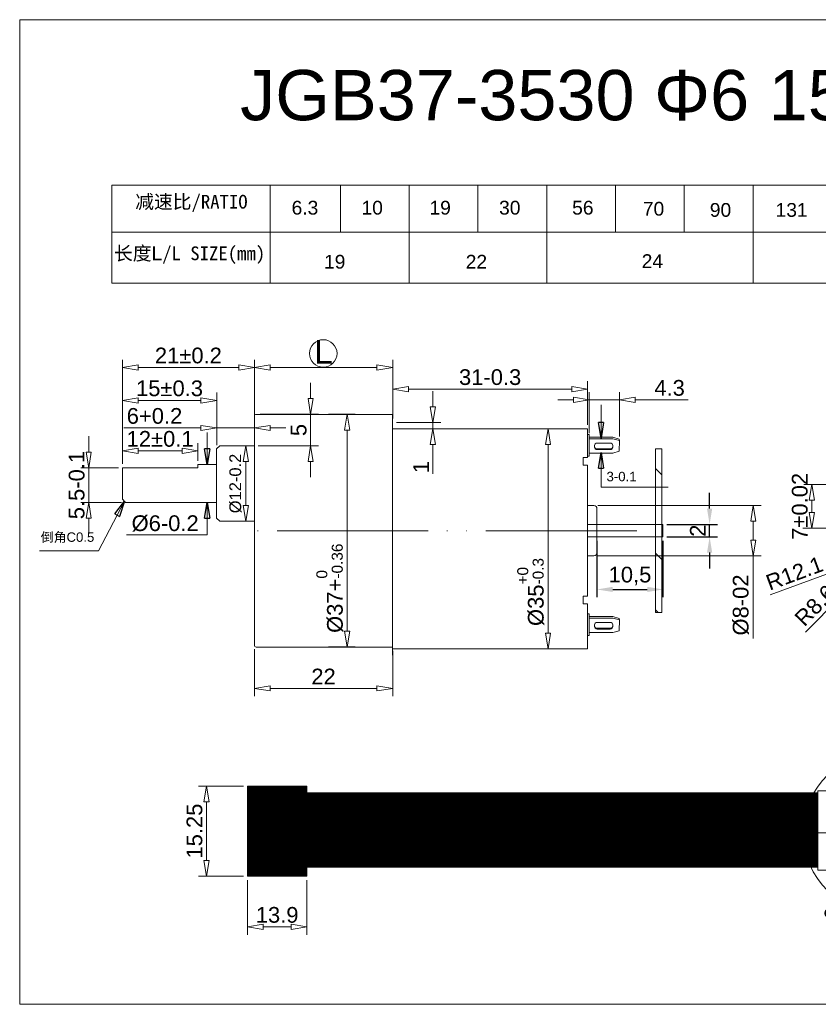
# Model space of a CAD drawing. Header units: millimetres. Extents: x 1871 to 2905, y 2083 to 2240.
# Tile 7 of 14: x 2408 to 2535, y 2083 to 2240. Entities that reach past the tile are written whole.
import ezdxf

# ---------------------------------------------------------------- set-up
doc = ezdxf.new("R2010")
doc.units = ezdxf.units.MM
doc.linetypes.add('ACAD_ISO04W100', pattern=[30, 24, -3, 0, -3])
doc.linetypes.add('ACAD_ISO05W100', pattern=[33, 24, -3, 0, -3, 0, -3])
doc.layers.add('0 @ 1', color=7, linetype='Continuous')
doc.layers.add('PDF13_粗实线层', color=7, linetype='Continuous')
doc.styles.get("Standard").update_dxf_attribs({"font": 'arial.ttf'})
doc.dimstyles.new('ISO-25', dxfattribs={"dimtxt": 2.5, "dimasz": 2.5, "dimexe": 1.25, "dimexo": 0.625, "dimtad": 1, "dimtxsty": 'Standard', "dimcen": 2.5, "dimadec": 0, "dimazin": 0, "dimtfac": 1, "dimtmove": 0, "dimatfit": 3, "dimfxl": 0, "dimarcsym": 0})
doc.dimstyles.new('ISO-252公差', dxfattribs={"dimtxt": 2.5, "dimasz": 2.5, "dimexe": 1.25, "dimexo": 0.625, "dimtad": 1, "dimdsep": 46, "dimtxsty": 'Standard', "dimblk": 'CLOSEDBLANK', "dimcen": 2.5, "dimadec": 0, "dimazin": 0, "dimtol": 1, "dimtm": 0.2, "dimtfac": 1, "dimtmove": 0, "dimatfit": 3, "dimldrblk": 'CLOSEDBLANK', "dimfxl": 0, "dimlwd": 5, "dimlwe": 5, "dimarcsym": 0})
doc.dimstyles.new('副本 ISO-25', dxfattribs={"dimtxt": 2.5, "dimasz": 2.5, "dimexe": 1.25, "dimexo": 0.625, "dimtad": 1, "dimtxsty": 'Standard', "dimblk": 'CLOSEDBLANK', "dimcen": 2.5, "dimadec": 0, "dimazin": 0, "dimtfac": 1, "dimtmove": 0, "dimatfit": 3, "dimldrblk": 'CLOSEDBLANK', "dimfxl": 0, "dimlwd": 5, "dimlwe": 5, "dimarcsym": 0})
pattern_1 = [(315, (-1788840.71995, 629162.942722), (0.02245064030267, 0.02245064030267), [])]
pattern_2 = [(135, (2509.852, 2154.263), (-6.735, -6.735), []), (135, (2509.852, 2158.753), (-6.735, -6.735), [])]

# ---------------------------------------------------------------- blocks, each defined once
blk = doc.blocks.new('_ClosedBlank')
at = {"color": 0, "linetype": 'ByBlock', "lineweight": -2}
for p, q in [((-1, 0.167), (0, 0)), ((-1, 0.167), (-1, -0.167)), ((0, 0), (-1, -0.167))]:
    blk.add_line(p, q, dxfattribs=at)
blk = doc.blocks.new('*D214')
at = {"color": 0, "lineweight": 5, "transparency": 16777216}
for p, q in [((2445.42, 2177.33), (2445.42, 2185.7)), ((2447.92, 2184.45), (2464.92, 2184.45)), ((2467.42, 2177.63), (2467.42, 2185.7))]:
    blk.add_line(p, q, dxfattribs=at)
at = {"layer": 'Defpoints', "color": 0, "transparency": 16777216}
for p in [(2467.42, 2184.45), (2445.42, 2176.71), (2467.42, 2177.01)]:
    blk.add_point(p, dxfattribs=at)
at = {"color": 0, "lineweight": 5, "transparency": 16777216, "xscale": 2.5, "yscale": 2.5, "zscale": 2.5, "rotation": 180}
blk.add_blockref('_ClosedBlank', (2445.42, 2184.45), dxfattribs=at)
at = {"color": 0, "lineweight": 5, "transparency": 16777216, "xscale": 2.5, "yscale": 2.5, "zscale": 2.5}
blk.add_blockref('_ClosedBlank', (2467.42, 2184.45), dxfattribs=at)
at = {"color": 0, "lineweight": 5, "transparency": 16777216, "insert": (2456.42, 2186.95), "char_height": 2.5, "width": 15.2106, "attachment_point": 5}
blk.add_mtext('{\\H1.5x;L}', dxfattribs=at)
blk = doc.blocks.new('*D215')
at = {"color": 0, "lineweight": 5, "transparency": 16777216}
for p, q in [((2457.19, 2177.01), (2461.43, 2177.01)), ((2460.18, 2174.51), (2460.18, 2142.51)), ((2457.19, 2140.01), (2461.43, 2140.01))]:
    blk.add_line(p, q, dxfattribs=at)
at = {"layer": 'Defpoints', "color": 0, "transparency": 16777216}
for p in [(2456.57, 2177.01), (2456.57, 2140.01), (2460.18, 2140.01)]:
    blk.add_point(p, dxfattribs=at)
at = {"color": 0, "lineweight": 5, "transparency": 16777216, "xscale": 2.5, "yscale": 2.5, "zscale": 2.5}
for p, rotation in [((2460.18, 2177.01), 90), ((2460.18, 2140.01), 270)]:
    blk.add_blockref('_ClosedBlank', p, dxfattribs=dict(at, rotation=rotation))
at = {"color": 0, "lineweight": 5, "transparency": 16777216, "insert": (2457.42, 2149.35), "char_height": 2.5, "width": 29.934, "attachment_point": 5, "rotation": 90}
blk.add_mtext('%%C37+{\\H0.7x;\\S0^ -0.36;}', dxfattribs=at)
blk = doc.blocks.new('*D216')
at = {"color": 0, "lineweight": 5, "transparency": 16777216}
for p, q in [((2439.42, 2172.13), (2439.42, 2176.09)), ((2445.42, 2172.63), (2445.42, 2176.09)), ((2436.92, 2174.84), (2424.64, 2174.84)), ((2445.42, 2174.84), (2439.42, 2174.84)), ((2447.92, 2174.84), (2450.42, 2174.84))]:
    blk.add_line(p, q, dxfattribs=at)
at = {"layer": 'Defpoints', "color": 0, "transparency": 16777216}
for p in [(2439.42, 2174.84), (2445.42, 2172.01), (2439.42, 2171.51)]:
    blk.add_point(p, dxfattribs=at)
at = {"color": 0, "lineweight": 5, "transparency": 16777216, "xscale": 2.5, "yscale": 2.5, "zscale": 2.5}
blk.add_blockref('_ClosedBlank', (2439.42, 2174.84), dxfattribs=at)
at = {"color": 0, "lineweight": 5, "transparency": 16777216, "xscale": 2.5, "yscale": 2.5, "zscale": 2.5, "rotation": 180}
blk.add_blockref('_ClosedBlank', (2445.42, 2174.84), dxfattribs=at)
at = {"color": 0, "lineweight": 5, "transparency": 16777216, "insert": (2429.53, 2176.74), "char_height": 2.5, "width": 8.0369, "attachment_point": 5}
blk.add_mtext('6+0.2', dxfattribs=at)
blk = doc.blocks.new('*D217')
at = {"color": 0, "lineweight": 5, "transparency": 16777216}
for p, q in [((2454.37, 2179.51), (2454.37, 2182.01)), ((2446.34, 2177.01), (2455.62, 2177.01)), ((2454.37, 2177.01), (2454.37, 2172.01)), ((2446.04, 2172.01), (2455.62, 2172.01)), ((2454.37, 2169.51), (2454.37, 2167.01))]:
    blk.add_line(p, q, dxfattribs=at)
at = {"layer": 'Defpoints', "color": 0, "transparency": 16777216}
for p in [(2445.72, 2177.01), (2445.42, 2172.01), (2454.37, 2172.01)]:
    blk.add_point(p, dxfattribs=at)
at = {"color": 0, "lineweight": 5, "transparency": 16777216, "xscale": 2.5, "yscale": 2.5, "zscale": 2.5}
for p, rotation in [((2454.37, 2177.01), 270), ((2454.37, 2172.01), 90)]:
    blk.add_blockref('_ClosedBlank', p, dxfattribs=dict(at, rotation=rotation))
at = {"color": 0, "lineweight": 5, "transparency": 16777216, "insert": (2452.47, 2174.51), "char_height": 2.5, "width": 13.1416, "attachment_point": 5, "rotation": 90}
blk.add_mtext('5', dxfattribs=at)
blk = doc.blocks.new('*D218')
at = {"color": 0, "lineweight": 5, "transparency": 16777216}
for p, q in [((2443.29, 2172.01), (2445.29, 2172.01)), ((2444.04, 2169.51), (2444.04, 2162.51)), ((2443.29, 2160.01), (2445.29, 2160.01))]:
    blk.add_line(p, q, dxfattribs=at)
at = {"layer": 'Defpoints', "color": 0, "transparency": 16777216}
for p in [(2442.67, 2172.01), (2442.67, 2160.01), (2444.04, 2160.01)]:
    blk.add_point(p, dxfattribs=at)
at = {"color": 0, "lineweight": 5, "transparency": 16777216, "xscale": 2.5, "yscale": 2.5, "zscale": 2.5}
for p, rotation in [((2444.04, 2172.01), 90), ((2444.04, 2160.01), 270)]:
    blk.add_blockref('_ClosedBlank', p, dxfattribs=dict(at, rotation=rotation))
at = {"color": 0, "lineweight": 5, "transparency": 16777216, "insert": (2442.41, 2166.01), "char_height": 2.5, "width": 24.8149, "attachment_point": 5, "rotation": 90}
blk.add_mtext('{\\H0.75x;%%C12-0.2}', dxfattribs=at)
blk = doc.blocks.new('*D219')
at = {"color": 0, "lineweight": 5, "transparency": 16777216}
for p, q in [((2424.42, 2169.13), (2424.42, 2172.44)), ((2436.42, 2169.63), (2436.42, 2172.44)), ((2426.92, 2171.19), (2433.92, 2171.19))]:
    blk.add_line(p, q, dxfattribs=at)
at = {"layer": 'Defpoints', "color": 0, "transparency": 16777216}
for p in [(2436.42, 2171.19), (2436.42, 2169.01), (2424.42, 2168.51)]:
    blk.add_point(p, dxfattribs=at)
at = {"color": 0, "lineweight": 5, "transparency": 16777216, "xscale": 2.5, "yscale": 2.5, "zscale": 2.5, "rotation": 180}
blk.add_blockref('_ClosedBlank', (2424.42, 2171.19), dxfattribs=at)
at = {"color": 0, "lineweight": 5, "transparency": 16777216, "xscale": 2.5, "yscale": 2.5, "zscale": 2.5}
blk.add_blockref('_ClosedBlank', (2436.42, 2171.19), dxfattribs=at)
at = {"color": 0, "lineweight": 5, "transparency": 16777216, "insert": (2430.42, 2173.09), "char_height": 2.5, "width": 13.3767, "attachment_point": 5}
blk.add_mtext('12±0.1', dxfattribs=at)
blk = doc.blocks.new('*D220')
at = {"color": 0, "lineweight": 5, "transparency": 16777216}
for p, q in [((2419.06, 2171.01), (2419.06, 2173.51)), ((2423.79, 2168.51), (2417.81, 2168.51)), ((2419.06, 2168.51), (2419.06, 2163.01)), ((2424.29, 2163.01), (2417.81, 2163.01)), ((2419.06, 2160.51), (2419.06, 2158.01))]:
    blk.add_line(p, q, dxfattribs=at)
at = {"layer": 'Defpoints', "color": 0, "transparency": 16777216}
for p in [(2424.42, 2168.51), (2419.06, 2163.01), (2424.92, 2163.01)]:
    blk.add_point(p, dxfattribs=at)
at = {"color": 0, "lineweight": 5, "transparency": 16777216, "xscale": 2.5, "yscale": 2.5, "zscale": 2.5}
for p, rotation in [((2419.06, 2168.51), 270), ((2419.06, 2163.01), 90)]:
    blk.add_blockref('_ClosedBlank', p, dxfattribs=dict(at, rotation=rotation))
at = {"color": 0, "lineweight": 5, "transparency": 16777216, "insert": (2417.15, 2165.76), "char_height": 2.5, "attachment_point": 5, "rotation": 90}
blk.add_mtext('5.5-0.1', dxfattribs=at)
blk = doc.blocks.new('*D221')
at = {"color": 0, "linetype": 'ByBlock', "lineweight": 5, "transparency": 16777216}
for p, q in [((2445.42, 2139.68), (2445.42, 2132.18)), ((2467.42, 2139.38), (2467.42, 2132.18)), ((2447.92, 2133.43), (2464.92, 2133.43))]:
    blk.add_line(p, q, dxfattribs=at)
at = {"layer": 'Defpoints', "color": 0, "linetype": 'ByBlock', "transparency": 16777216}
for p in [(2445.42, 2140.31), (2467.42, 2140.01), (2467.42, 2133.43)]:
    blk.add_point(p, dxfattribs=at)
at = {"color": 0, "linetype": 'ByBlock', "lineweight": 5, "transparency": 16777216, "xscale": 2.5, "yscale": 2.5, "zscale": 2.5, "rotation": 180}
blk.add_blockref('_ClosedBlank', (2445.42, 2133.43), dxfattribs=at)
at = {"color": 0, "linetype": 'ByBlock', "lineweight": 5, "transparency": 16777216, "xscale": 2.5, "yscale": 2.5, "zscale": 2.5}
blk.add_blockref('_ClosedBlank', (2467.42, 2133.43), dxfattribs=at)
at = {"color": 0, "linetype": 'ByBlock', "lineweight": 5, "transparency": 16777216, "insert": (2456.42, 2135.31), "char_height": 2.5, "attachment_point": 5}
blk.add_mtext('22', dxfattribs=at)
blk = doc.blocks.new('*D147')
at = {"color": 0, "lineweight": 5, "transparency": 16777216}
for p, q in [((2424.42, 2173.07), (2424.42, 2180.47)), ((2439.42, 2173.07), (2439.42, 2180.47)), ((2426.92, 2179.22), (2436.92, 2179.22))]:
    blk.add_line(p, q, dxfattribs=at)
at = {"layer": 'Defpoints', "color": 0, "transparency": 16777216}
for p in [(2439.42, 2179.22), (2424.42, 2172.44), (2439.42, 2172.44)]:
    blk.add_point(p, dxfattribs=at)
at = {"color": 0, "lineweight": 5, "transparency": 16777216, "xscale": 2.5, "yscale": 2.5, "zscale": 2.5, "rotation": 180}
blk.add_blockref('_ClosedBlank', (2424.42, 2179.22), dxfattribs=at)
at = {"color": 0, "lineweight": 5, "transparency": 16777216, "xscale": 2.5, "yscale": 2.5, "zscale": 2.5}
blk.add_blockref('_ClosedBlank', (2439.42, 2179.22), dxfattribs=at)
at = {"color": 0, "lineweight": 15, "transparency": 16777216, "insert": (2431.92, 2181.13), "char_height": 2.5, "attachment_point": 5}
blk.add_mtext('15±0.3', dxfattribs=at)
blk = doc.blocks.new('*D222')
at = {"color": 0, "lineweight": 5, "transparency": 16777216}
for p, q in [((2424.42, 2169.13), (2424.42, 2185.7)), ((2426.92, 2184.45), (2442.92, 2184.45)), ((2445.42, 2169.13), (2445.42, 2185.7))]:
    blk.add_line(p, q, dxfattribs=at)
at = {"layer": 'Defpoints', "color": 0, "transparency": 16777216}
for p in [(2445.42, 2184.45), (2424.42, 2168.51), (2445.42, 2168.51)]:
    blk.add_point(p, dxfattribs=at)
at = {"color": 0, "lineweight": 5, "transparency": 16777216, "xscale": 2.5, "yscale": 2.5, "zscale": 2.5, "rotation": 180}
blk.add_blockref('_ClosedBlank', (2424.42, 2184.45), dxfattribs=at)
at = {"color": 0, "lineweight": 5, "transparency": 16777216, "xscale": 2.5, "yscale": 2.5, "zscale": 2.5}
blk.add_blockref('_ClosedBlank', (2445.42, 2184.45), dxfattribs=at)
at = {"color": 0, "lineweight": 15, "transparency": 16777216, "insert": (2434.92, 2186.35), "char_height": 2.5, "width": 5.6271, "attachment_point": 5}
blk.add_mtext('21±0.2', dxfattribs=at)
blk = doc.blocks.new('*D223')
at = {"color": 0, "lineweight": 5, "transparency": 16777216}
for p, q in [((2443.68, 2117.9), (2436.55, 2117.9)), ((2437.8, 2115.4), (2437.8, 2106.06)), ((2443.68, 2103.56), (2436.55, 2103.56))]:
    blk.add_line(p, q, dxfattribs=at)
at = {"layer": 'Defpoints', "color": 0, "transparency": 16777216}
for p in [(2444.3, 2117.9), (2437.8, 2103.56), (2444.3, 2103.56)]:
    blk.add_point(p, dxfattribs=at)
at = {"color": 0, "lineweight": 5, "transparency": 16777216, "xscale": 2.5, "yscale": 2.5, "zscale": 2.5}
for p, rotation in [((2437.8, 2117.9), 90), ((2437.8, 2103.56), 270)]:
    blk.add_blockref('_ClosedBlank', p, dxfattribs=dict(at, rotation=rotation))
at = {"color": 0, "lineweight": 15, "transparency": 16777216, "insert": (2435.9, 2110.73), "char_height": 2.5, "attachment_point": 5, "rotation": 90}
blk.add_mtext('15.25', dxfattribs=at)
blk = doc.blocks.new('*D224')
at = {"color": 0, "lineweight": 5, "transparency": 16777216}
for p, q in [((2444.3, 2102.94), (2444.3, 2094.24)), ((2453.78, 2102.94), (2453.78, 2094.24)), ((2451.28, 2095.49), (2446.8, 2095.49))]:
    blk.add_line(p, q, dxfattribs=at)
at = {"layer": 'Defpoints', "color": 0, "transparency": 16777216}
for p in [(2444.3, 2103.56), (2453.78, 2103.56), (2444.3, 2095.49)]:
    blk.add_point(p, dxfattribs=at)
at = {"color": 0, "lineweight": 5, "transparency": 16777216, "xscale": 2.5, "yscale": 2.5, "zscale": 2.5, "rotation": 180}
blk.add_blockref('_ClosedBlank', (2444.3, 2095.49), dxfattribs=at)
at = {"color": 0, "lineweight": 5, "transparency": 16777216, "xscale": 2.5, "yscale": 2.5, "zscale": 2.5}
blk.add_blockref('_ClosedBlank', (2453.78, 2095.49), dxfattribs=at)
at = {"color": 0, "lineweight": 15, "transparency": 16777216, "insert": (2449.04, 2097.39), "char_height": 2.5, "attachment_point": 5}
blk.add_mtext('13.9', dxfattribs=at)
blk = doc.blocks.new('*D228')
at = {"color": 0, "lineweight": 5, "transparency": 16777216}
for p, q in [((2546.62, 2114.46), (2547.15, 2116.9)), ((2546.1, 2112.02), (2545.42, 2108.89)), ((2540.63, 2086.72), (2544.89, 2106.44))]:
    blk.add_line(p, q, dxfattribs=at)
at = {"layer": 'Defpoints', "color": 0, "transparency": 16777216}
for p in [(2546.1, 2112.02), (2545.42, 2108.89)]:
    blk.add_point(p, dxfattribs=at)
at = {"color": 0, "lineweight": 5, "transparency": 16777216, "xscale": 2.5, "yscale": 2.5, "zscale": 2.5}
for p, rotation in [((2546.1, 2112.02), 257.8019666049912), ((2545.42, 2108.89), 77.80196660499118)]:
    blk.add_blockref('_ClosedBlank', p, dxfattribs=dict(at, rotation=rotation))
at = {"color": 0, "lineweight": 20, "transparency": 16777216, "insert": (2538.59, 2094.53), "char_height": 2.5, "attachment_point": 5, "rotation": 77.802}
blk.add_mtext('∅3.2\\S 0^ -0.2;', dxfattribs=at)
blk = doc.blocks.new('*D229')
at = {"color": 0, "lineweight": 5, "transparency": 16777216}
for p, q in [((2467.42, 2176.33), (2467.42, 2182.26)), ((2498.42, 2175.33), (2498.42, 2182.26)), ((2469.92, 2181.01), (2495.92, 2181.01))]:
    blk.add_line(p, q, dxfattribs=at)
at = {"layer": 'Defpoints', "color": 0, "transparency": 16777216}
for p in [(2498.42, 2181.01), (2467.42, 2175.7), (2498.42, 2174.7)]:
    blk.add_point(p, dxfattribs=at)
at = {"color": 0, "lineweight": 5, "transparency": 16777216, "xscale": 2.5, "yscale": 2.5, "zscale": 2.5, "rotation": 180}
blk.add_blockref('_ClosedBlank', (2467.42, 2181.01), dxfattribs=at)
at = {"color": 0, "lineweight": 5, "transparency": 16777216, "xscale": 2.5, "yscale": 2.5, "zscale": 2.5}
blk.add_blockref('_ClosedBlank', (2498.42, 2181.01), dxfattribs=at)
at = {"color": 0, "lineweight": 5, "transparency": 16777216, "insert": (2482.92, 2182.91), "char_height": 2.5, "width": 17.4901, "attachment_point": 5}
blk.add_mtext('31-0.3', dxfattribs=at)
blk = doc.blocks.new('*D230')
at = {"color": 0, "lineweight": 5, "transparency": 16777216}
for p, q in [((2493.52, 2174.7), (2490.88, 2174.7)), ((2492.13, 2172.2), (2492.13, 2142.2)), ((2493.52, 2139.7), (2490.88, 2139.7))]:
    blk.add_line(p, q, dxfattribs=at)
at = {"layer": 'Defpoints', "color": 0, "transparency": 16777216}
for p in [(2494.14, 2174.7), (2492.13, 2139.7), (2494.14, 2139.7)]:
    blk.add_point(p, dxfattribs=at)
at = {"color": 0, "lineweight": 5, "transparency": 16777216, "xscale": 2.5, "yscale": 2.5, "zscale": 2.5}
for p, rotation in [((2492.13, 2174.7), 90), ((2492.13, 2139.7), 270)]:
    blk.add_blockref('_ClosedBlank', p, dxfattribs=dict(at, rotation=rotation))
at = {"color": 0, "lineweight": 5, "transparency": 16777216, "insert": (2489.38, 2148.75), "char_height": 2.5, "width": 30.8238, "attachment_point": 5, "rotation": 90}
blk.add_mtext('%%C35{\\H0.7x;\\S+0^ -0.3;}', dxfattribs=at)
blk = doc.blocks.new('*D231')
at = {"color": 0, "lineweight": 5, "transparency": 16777216}
for p, q in [((2498.69, 2173.99), (2498.69, 2180.55)), ((2503.52, 2173.46), (2503.52, 2180.55)), ((2496.19, 2179.3), (2493.69, 2179.3)), ((2498.69, 2179.3), (2503.52, 2179.3)), ((2506.02, 2179.3), (2514.42, 2179.3))]:
    blk.add_line(p, q, dxfattribs=at)
at = {"layer": 'Defpoints', "color": 0, "transparency": 16777216}
for p in [(2503.52, 2179.3), (2498.69, 2173.37), (2503.52, 2172.84)]:
    blk.add_point(p, dxfattribs=at)
at = {"color": 0, "lineweight": 5, "transparency": 16777216, "xscale": 2.5, "yscale": 2.5, "zscale": 2.5}
blk.add_blockref('_ClosedBlank', (2498.69, 2179.3), dxfattribs=at)
at = {"color": 0, "lineweight": 5, "transparency": 16777216, "xscale": 2.5, "yscale": 2.5, "zscale": 2.5, "rotation": 180}
blk.add_blockref('_ClosedBlank', (2503.52, 2179.3), dxfattribs=at)
at = {"color": 0, "lineweight": 5, "transparency": 16777216, "insert": (2511.47, 2181.2), "char_height": 2.5, "attachment_point": 5}
blk.add_mtext('4.3', dxfattribs=at)
blk = doc.blocks.new('*D148')
at = {"color": 0, "lineweight": 5, "transparency": 16777216}
for p, q in [((2473.81, 2178.2), (2473.81, 2180.7)), ((2468.04, 2175.7), (2475.06, 2175.7)), ((2473.81, 2175.7), (2473.81, 2174.7)), ((2470.64, 2174.7), (2475.06, 2174.7)), ((2473.81, 2172.2), (2473.81, 2167.53))]:
    blk.add_line(p, q, dxfattribs=at)
at = {"layer": 'Defpoints', "color": 0, "transparency": 16777216}
for p in [(2467.42, 2175.7), (2470.02, 2174.7), (2473.81, 2174.7)]:
    blk.add_point(p, dxfattribs=at)
at = {"color": 0, "lineweight": 5, "transparency": 16777216, "xscale": 2.5, "yscale": 2.5, "zscale": 2.5}
for p, rotation in [((2473.81, 2175.7), 270), ((2473.81, 2174.7), 90)]:
    blk.add_blockref('_ClosedBlank', p, dxfattribs=dict(at, rotation=rotation))
at = {"color": 0, "lineweight": 5, "transparency": 16777216, "insert": (2471.93, 2168.62), "char_height": 2.5, "attachment_point": 5, "rotation": 90}
blk.add_mtext('1', dxfattribs=at)
blk = doc.blocks.new('*D232')
at = {"color": 0, "lineweight": 5, "transparency": 16777216}
for p, q in [((2500.04, 2162.51), (2526.04, 2162.51)), ((2524.79, 2160.01), (2524.79, 2157.01)), ((2500.04, 2154.51), (2526.04, 2154.51)), ((2524.79, 2154.51), (2524.79, 2141.38))]:
    blk.add_line(p, q, dxfattribs=at)
at = {"layer": 'Defpoints', "color": 0, "transparency": 16777216}
for p in [(2499.42, 2162.51), (2499.42, 2154.51), (2524.79, 2154.51)]:
    blk.add_point(p, dxfattribs=at)
at = {"color": 0, "lineweight": 5, "transparency": 16777216, "xscale": 2.5, "yscale": 2.5, "zscale": 2.5}
for p, rotation in [((2524.79, 2162.51), 90), ((2524.79, 2154.51), 270)]:
    blk.add_blockref('_ClosedBlank', p, dxfattribs=dict(at, rotation=rotation))
at = {"color": 0, "lineweight": 5, "transparency": 16777216, "insert": (2522.82, 2146.69), "char_height": 2.5, "width": 20.063, "attachment_point": 5, "rotation": 90}
blk.add_mtext('%%C8-02', dxfattribs=at)
blk = doc.blocks.new('*D233')
at = {"color": 0, "lineweight": -2, "transparency": 16777216}
for p, q in [((2517.84, 2162.01), (2517.84, 2164.51)), ((2511.04, 2159.51), (2519.09, 2159.51)), ((2517.84, 2157.51), (2517.84, 2159.51)), ((2511.04, 2157.51), (2519.09, 2157.51)), ((2517.84, 2155.01), (2517.84, 2152.51))]:
    blk.add_line(p, q, dxfattribs=at)
at = {"color": 0, "transparency": 16777216}
for points in [[(2517.42, 2162.01), (2518.25, 2162.01), (2517.84, 2159.51)], [(2517.42, 2155.01), (2518.25, 2155.01), (2517.84, 2157.51)]]:
    blk.add_solid(points, dxfattribs=at)
at = {"layer": 'Defpoints', "color": 0, "transparency": 16777216}
for p in [(2510.42, 2159.51), (2517.84, 2159.51), (2510.42, 2157.51)]:
    blk.add_point(p, dxfattribs=at)
at = {"color": 0, "lineweight": 15, "transparency": 16777216, "insert": (2515.96, 2158.51), "char_height": 2.5, "attachment_point": 5, "rotation": 90}
blk.add_mtext('2', dxfattribs=at)
blk = doc.blocks.new('*D234')
at = {"color": 0, "lineweight": -2, "transparency": 16777216}
for p, q in [((2499.92, 2156.88), (2499.92, 2147.91)), ((2510.42, 2156.88), (2510.42, 2147.91)), ((2502.42, 2149.16), (2507.92, 2149.16))]:
    blk.add_line(p, q, dxfattribs=at)
at = {"color": 0, "transparency": 16777216}
for points in [[(2502.42, 2149.58), (2502.42, 2148.75), (2499.92, 2149.16)], [(2507.92, 2149.58), (2507.92, 2148.75), (2510.42, 2149.16)]]:
    blk.add_solid(points, dxfattribs=at)
at = {"layer": 'Defpoints', "color": 0, "transparency": 16777216}
for p in [(2499.92, 2157.51), (2510.42, 2157.51), (2510.42, 2149.16)]:
    blk.add_point(p, dxfattribs=at)
at = {"color": 0, "lineweight": 20, "transparency": 16777216, "insert": (2505.17, 2151.29), "char_height": 2.5, "attachment_point": 5}
blk.add_mtext('10,5', dxfattribs=at)
blk = doc.blocks.new('*D155')
at = {"color": 0, "lineweight": 5, "transparency": 16777216}
for p, q in [((2556.25, 2158.9), (2544.9, 2154.72)), ((2527.45, 2148.31), (2542.56, 2153.86))]:
    blk.add_line(p, q, dxfattribs=at)
at = {"layer": 'Defpoints', "color": 0, "transparency": 16777216}
for p in [(2556.25, 2158.9), (2544.9, 2154.72)]:
    blk.add_point(p, dxfattribs=at)
at = {"color": 0, "lineweight": 5, "transparency": 16777216, "xscale": 2.5, "yscale": 2.5, "zscale": 2.5, "rotation": 20.18599027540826}
blk.add_blockref('_ClosedBlank', (2544.9, 2154.72), dxfattribs=at)
at = {"color": 0, "lineweight": 20, "transparency": 16777216, "insert": (2531.33, 2151.74), "char_height": 2.5, "attachment_point": 5, "rotation": 20.186}
blk.add_mtext('R12.1', dxfattribs=at)
blk = doc.blocks.new('*D133')
at = {"color": 0, "lineweight": 5, "transparency": 16777216}
for p, q in [((2556.24, 2165.87), (2550.2, 2159.73)), ((2533.1, 2142.36), (2548.45, 2157.95))]:
    blk.add_line(p, q, dxfattribs=at)
at = {"layer": 'Defpoints', "color": 0, "transparency": 16777216}
for p in [(2556.24, 2165.87), (2550.2, 2159.73)]:
    blk.add_point(p, dxfattribs=at)
at = {"color": 0, "lineweight": 5, "transparency": 16777216, "xscale": 2.5, "yscale": 2.5, "zscale": 2.5, "rotation": 45.45437397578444}
blk.add_blockref('_ClosedBlank', (2550.2, 2159.73), dxfattribs=at)
at = {"color": 0, "lineweight": 20, "transparency": 16777216, "insert": (2534.62, 2146.61), "char_height": 2.5, "attachment_point": 5, "rotation": 45.4544}
blk.add_mtext('R8.6', dxfattribs=at)
blk = doc.blocks.new('*D134')
at = {"color": 0, "lineweight": 5, "transparency": 16777216}
for p, q in [((2555.63, 2165.87), (2532.84, 2165.87)), ((2534.09, 2163.37), (2534.09, 2161.38)), ((2555.61, 2158.88), (2532.84, 2158.88))]:
    blk.add_line(p, q, dxfattribs=at)
at = {"layer": 'Defpoints', "color": 0, "transparency": 16777216}
for p in [(2556.25, 2165.87), (2534.09, 2158.88), (2556.24, 2158.88)]:
    blk.add_point(p, dxfattribs=at)
at = {"color": 0, "lineweight": 5, "transparency": 16777216, "xscale": 2.5, "yscale": 2.5, "zscale": 2.5}
for p, rotation in [((2534.09, 2165.87), 90), ((2534.09, 2158.88), 270)]:
    blk.add_blockref('_ClosedBlank', p, dxfattribs=dict(at, rotation=rotation))
at = {"color": 0, "lineweight": 20, "transparency": 16777216, "insert": (2532.19, 2162.37), "char_height": 2.5, "attachment_point": 5, "rotation": 90}
blk.add_mtext('7±0.02', dxfattribs=at)

msp = doc.modelspace()

# ---------------------------------------------------------------- hatches: boundary and pattern name
at = {"lineweight": 15}
h = msp.add_hatch(dxfattribs=at)
h.set_pattern_fill('ANSI32', color=256, angle=90)
h.set_pattern_definition(pattern_2)
h.paths.add_polyline_path([(2509.219, 2157.506), (2509.219, 2145.506), (2510.219, 2145.506), (2510.219, 2157.506)])
h.paths.add_polyline_path([(2509.219, 2166.741), (2509.219, 2159.506), (2510.219, 2159.506), (2510.219, 2166.741)])
h.paths.add_polyline_path([(2509.219, 2171.506), (2509.219, 2166.741), (2510.219, 2166.741), (2510.219, 2171.506)])
h = msp.add_hatch(dxfattribs=at)
h.set_pattern_fill('ANSI32', color=256, angle=90)
h.set_pattern_definition(pattern_2)
h.paths.add_polyline_path([(2509.219, 2157.506), (2509.219, 2145.506), (2510.219, 2145.506), (2510.219, 2157.506)])
h.paths.add_polyline_path([(2509.219, 2166.741), (2509.219, 2159.506), (2510.219, 2159.506), (2510.219, 2166.741)])
h.paths.add_polyline_path([(2509.219, 2171.506), (2509.219, 2166.741), (2510.219, 2166.741), (2510.219, 2171.506)])
h = msp.add_hatch(dxfattribs=at)
h.set_pattern_fill('ANSI31', color=254, scale=0.05, angle=-90)
h.set_pattern_definition([(315, (-1788814.90942, 629304.11337), (0.112253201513, 0.112253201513), [])])
h.paths.add_polyline_path([(2453.784, 2117.896), (2444.301, 2117.896), (2444.301, 2103.564), (2453.784, 2103.564)])
h = msp.add_hatch(dxfattribs=at)
h.set_pattern_fill('ANSI31', color=1, scale=0.01, angle=-90)
h.set_pattern_definition(pattern_1)
h.paths.add_polyline_path([(2535.064, 2114.66), (2535.064, 2116.794), (2453.775, 2116.794), (2453.775, 2114.66)])
h = msp.add_hatch(dxfattribs=at)
h.set_pattern_fill('ANSI31', color=250, scale=0.01, angle=-90)
h.set_pattern_definition(pattern_1)
h.paths.add_polyline_path([(2535.064, 2112.683), (2535.064, 2114.66), (2453.775, 2114.66), (2453.775, 2112.683)])
h = msp.add_hatch(dxfattribs=at)
h.set_pattern_fill('ANSI31', color=3, scale=0.01, angle=-90)
h.set_pattern_definition(pattern_1)
h.paths.add_polyline_path([(2453.775, 2112.683), (2453.775, 2110.822), (2535.064, 2110.822), (2535.064, 2112.683)])
h = msp.add_hatch(dxfattribs=at)
h.set_pattern_fill('ANSI31', color=5, scale=0.01, angle=-90)
h.set_pattern_definition(pattern_1)
h.paths.add_polyline_path([(2535.064, 2109.023), (2535.064, 2110.793), (2531.151, 2110.793), (2453.775, 2110.822), (2453.775, 2109.023)])
h = msp.add_hatch(dxfattribs=at)
h.set_pattern_fill('ANSI31', color=2, scale=0.01, angle=-90)
h.set_pattern_definition(pattern_1)
h.paths.add_polyline_path([(2535.064, 2107.116), (2535.064, 2109.023), (2453.775, 2109.023), (2453.775, 2107.116)])
h = msp.add_hatch(dxfattribs=at)
h.set_pattern_fill('ANSI31', scale=0.01, angle=-90)
h.set_pattern_definition([(315, (-1787659.676287, 623606.52505), (0.02245064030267, 0.02245064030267), [])])
h.paths.add_polyline_path([(2453.775, 2107.116), (2453.775, 2104.977), (2535.064, 2104.977), (2535.064, 2107.116)])

# ---------------------------------------------------------------- linework, layer by layer
for p, q in [((2422.763, 2213.436), (2422.763, 2197.861)), ((2422.763, 2213.436), (2612.318, 2213.436)), ((2447.952, 2213.436), (2447.952, 2197.861)), ((2459.095, 2213.436), (2459.095, 2206.003)), ((2470.039, 2213.436), (2470.039, 2197.861)), ((2480.984, 2213.436), (2480.984, 2206.003)), ((2480.984, 2213.436), (2480.984, 2206.003)), ((2491.928, 2213.436), (2491.928, 2197.861)), ((2502.873, 2213.436), (2502.873, 2206.003)), ((2513.788, 2213.436), (2513.788, 2206.003)), ((2524.762, 2213.436), (2524.762, 2197.861)), ((2422.763, 2206.003), (2612.318, 2206.003)), ((2422.763, 2197.861), (2612.318, 2197.861)), ((2445.415, 2140.306), (2445.415, 2176.706)), ((2445.715, 2177.006), (2467.415, 2177.006)), ((2467.415, 2177.006), (2467.415, 2140.006)), ((2467.415, 2175.7), (2467.415, 2138.7)), ((2467.415, 2174.7), (2498.415, 2174.7)), ((2498.415, 2174.7), (2498.415, 2170.149)), ((2498.415, 2173.817), (2498.691, 2173.817)), ((2498.691, 2173.817), (2498.691, 2170.351)), ((2439.915, 2172.006), (2439.415, 2171.506)), ((2445.415, 2172.006), (2439.915, 2172.006)), ((2498.691, 2173.366), (2502.43, 2173.366)), ((2498.691, 2173.12), (2502.445, 2173.12)), ((2499.527, 2171.801), (2499.527, 2172.047)), ((2499.927, 2172.447), (2502.032, 2172.447)), ((2502.43, 2173.366), (2503.43, 2173.066)), ((2502.432, 2172.047), (2502.432, 2171.801)), ((2502.445, 2173.12), (2503.523, 2172.838)), ((2503.43, 2173.066), (2503.523, 2172.838)), ((2503.523, 2172.838), (2503.475, 2171.129)), ((2439.415, 2171.506), (2439.415, 2160.506)), ((2498.691, 2170.351), (2498.415, 2170.351)), ((2502.43, 2170.843), (2498.691, 2170.843)), ((2502.032, 2171.513), (2499.927, 2171.513)), ((2502.032, 2171.401), (2499.927, 2171.401)), ((2502.43, 2170.843), (2503.475, 2171.129)), ((2510.219, 2171.506), (2509.219, 2171.506)), ((2509.219, 2171.506), (2509.219, 2145.506)), ((2510.219, 2171.506), (2510.219, 2158.506)), ((2510.219, 2171.506), (2510.219, 2158.506)), ((2439.415, 2169.006), (2436.415, 2169.006)), ((2436.415, 2168.506), (2436.415, 2169.006)), ((2498.415, 2170.149), (2497.706, 2170.149)), ((2497.706, 2170.149), (2497.706, 2168.937)), ((2497.706, 2168.937), (2498.415, 2168.937)), ((2498.415, 2168.937), (2498.415, 2148.075)), ((2424.415, 2168.506), (2424.415, 2163.506)), ((2424.415, 2168.506), (2436.415, 2168.506)), ((2424.415, 2163.506), (2424.915, 2163.006)), ((2424.915, 2163.006), (2439.415, 2163.006)), ((2498.415, 2158.506), (2498.415, 2162.506)), ((2498.415, 2162.506), (2499.415, 2162.506)), ((2499.915, 2162.006), (2499.915, 2155.006)), ((2439.415, 2160.506), (2439.915, 2160.006)), ((2439.915, 2160.006), (2445.415, 2160.006)), ((2498.415, 2159.506), (2510.415, 2159.506)), ((2510.415, 2157.506), (2510.415, 2159.506)), ((2510.219, 2158.506), (2510.219, 2145.506)), ((2498.415, 2157.506), (2510.415, 2157.506)), ((2499.415, 2154.506), (2498.415, 2154.506)), ((2497.708, 2146.863), (2497.708, 2148.075)), ((2497.708, 2148.075), (2498.415, 2148.075)), ((2498.415, 2146.863), (2497.708, 2146.863)), ((2498.415, 2146.863), (2498.415, 2139.7)), ((2498.415, 2145.284), (2498.691, 2145.284)), ((2498.691, 2145.284), (2498.691, 2141.818)), ((2509.219, 2145.506), (2510.219, 2145.506)), ((2498.691, 2144.833), (2502.43, 2144.833)), ((2498.691, 2144.587), (2502.445, 2144.587)), ((2499.927, 2143.914), (2502.032, 2143.914)), ((2502.43, 2144.833), (2503.43, 2144.533)), ((2502.445, 2144.587), (2503.523, 2144.305)), ((2503.43, 2144.533), (2503.523, 2144.305)), ((2503.523, 2144.305), (2503.475, 2142.596)), ((2502.43, 2142.309), (2498.691, 2142.309)), ((2499.527, 2143.268), (2499.527, 2143.514)), ((2502.032, 2142.98), (2499.927, 2142.98)), ((2502.032, 2142.868), (2499.927, 2142.868)), ((2502.43, 2142.309), (2503.475, 2142.596)), ((2502.432, 2143.514), (2502.432, 2143.268)), ((2498.691, 2141.818), (2498.415, 2141.818)), ((2467.415, 2140.006), (2445.715, 2140.006)), ((2498.415, 2139.7), (2467.415, 2139.7)), ((2444.301, 2117.896), (2444.301, 2103.564)), ((2453.784, 2117.896), (2444.301, 2117.896)), ((2453.784, 2117.896), (2453.784, 2103.564)), ((2535.064, 2116.794), (2453.775, 2116.794)), ((2531.09, 2115.597), (2531.09, 2110.948)), ((2535.064, 2114.66), (2453.775, 2114.66)), ((2535.064, 2112.683), (2453.775, 2112.683)), ((2535.064, 2110.822), (2453.775, 2110.822)), ((2531.09, 2106.299), (2531.09, 2110.948)), ((2535.064, 2109.023), (2453.775, 2109.023)), ((2535.064, 2107.116), (2453.775, 2107.116)), ((2535.064, 2104.977), (2453.775, 2104.977)), ((2453.784, 2103.564), (2444.301, 2103.564))]:
    msp.add_line(p, q, dxfattribs=at)
at = {"lineweight": 5}
for p, q in [((2500.561, 2165.436), (2511.265, 2165.436)), ((2437.915, 2157.87), (2425.054, 2157.87))]:
    msp.add_line(p, q, dxfattribs=at)
at = {"lineweight": 20}
msp.add_line((2498.415, 2159.506), (2498.415, 2157.506), dxfattribs=at)
at = {"color": 1, "linetype": 'ACAD_ISO05W100', "lineweight": 5}
msp.add_line((2506.24, 2158.506), (2443.928, 2158.506), dxfattribs=at)
at = {"color": 1, "linetype": 'ACAD_ISO04W100', "lineweight": 15}
msp.add_line((2525.958, 2110.452), (2566.855, 2110.452), dxfattribs=at)
at = {"lineweight": 20}
msp.add_lwpolyline([(2408.082, 2239.768), (2647.73, 2239.768), (2647.73, 2083.183), (2408.082, 2083.183)], close=True, dxfattribs=at)
at = {"lineweight": 15}
msp.add_lwpolyline([(2540.359, 2117.127), (2540.359, 2104.518), (2535.064, 2104.518), (2535.064, 2117.127)], close=True, dxfattribs=at)
for centre, radius in [((2456.378, 2186.693), 2.184), ((2545.758, 2110.452), 13)]:
    msp.add_circle(centre, radius, dxfattribs=at)
for centre, radius, start, end in [((2445.715, 2176.706), 0.3, 90, 180), ((2499.927, 2172.047), 0.4, 90, 180), ((2499.927, 2171.913), 0.4, 180, 270), ((2502.032, 2172.047), 0.4, 0, 90), ((2502.032, 2171.913), 0.4, 270, 0), ((2499.927, 2171.801), 0.4, 180, 270), ((2502.032, 2171.801), 0.4, 270, 0), ((2499.415, 2162.006), 0.5, 0, 90), ((2499.415, 2155.006), 0.5, 270, 0), ((2499.927, 2143.514), 0.4, 90, 180), ((2502.032, 2143.514), 0.4, 0, 90), ((2499.927, 2143.38), 0.4, 180, 270), ((2499.927, 2143.268), 0.4, 180, 270), ((2502.032, 2143.38), 0.4, 270, 0), ((2502.032, 2143.268), 0.4, 270, 0), ((2445.715, 2140.306), 0.3, 180, 270)]:
    msp.add_arc(centre, radius, start, end, dxfattribs=at)
at = {"layer": 'PDF13_粗实线层', "lineweight": 18}
msp.add_lwpolyline([(2556.208, 2158.881), (2532.643, 2158.881)], dxfattribs=at)

# ---------------------------------------------------------------- texts
at = {"linetype": 'ByBlock', "lineweight": 15, "insert": (2443.154, 2231.773), "char_height": 8, "attachment_point": 1}
msp.add_mtext_dynamic_manual_height_columns('JGB37-3530 Φ6 15MM {\\fSimSun|b0|i0|c134|p2;HALL}', width=199.96295, gutter_width=12.5, heights=[0], dxfattribs=at)
at = {"lineweight": 15, "char_height": 2.1889, "attachment_point": 1}
for s, width, insert in [('{\\fSimSun|b0|i0|c134|p2;减速比/RATIO}', 24.93203, (2426.456, 2211.914)), ('{\\fSimSun|b0|i0|c134|p2;长度}L{\\fSimSun|b0|i0|c134|p2;/L SIZE(mm)}', 34.34559, (2423.083, 2203.708))]:
    msp.add_mtext_dynamic_manual_height_columns(s, width=width, gutter_width=27.361, heights=[0], dxfattribs=dict(at, insert=insert))
at = {"lineweight": 5, "attachment_point": 1}
for s, width, insert, char_height in [('3-0.1', 12.74813, (2501.438, 2167.864), 1.5), ('%%C6-0.2', 7.71457, (2425.885, 2160.946), 2.5), ('{\\fSimSun|b0|i0|c134|p2;倒角}C0.5', 14.24921, (2411.436, 2158.233), 1.5)]:
    msp.add_mtext_dynamic_manual_height_columns(s, width=width, gutter_width=12.5, heights=[0], dxfattribs=dict(at, insert=insert, char_height=char_height))
at = {"layer": '0 @ 1', "lineweight": 15, "char_height": 2.1889, "attachment_point": 1}
for s, width, insert in [('6.3', 5.53605, (2451.335, 2210.963)), ('10', 8.27532, (2462.461, 2210.963)), ('19', 8.27532, (2473.269, 2210.963)), ('30', 8.27532, (2484.347, 2210.963)), ('56', 8.27532, (2495.966, 2210.963)), ('70', 8.27532, (2507.218, 2210.797)), ('90', 8.27532, (2517.869, 2210.609)), ('131', 8.27532, (2528.331, 2210.609)), ('19', 8.27532, (2456.496, 2202.368)), ('22', 8.27532, (2479.039, 2202.368)), ('24', 8.27532, (2507.036, 2202.465))]:
    msp.add_mtext_dynamic_manual_height_columns(s, width=width, gutter_width=27.361, heights=[0], dxfattribs=dict(at, insert=insert))

# ---------------------------------------------------------------- dimensions: what is measured, and where the dimension line sits
at = {"lineweight": 15}
for base, p1, p2, text, picture, middle in [((2445.415, 2184.449), (2424.415, 2168.506), (2445.415, 2168.506), '<>±0.2', '*D222', (2434.915, 2186.351)), ((2439.415, 2179.225), (2424.415, 2172.44), (2439.415, 2172.44), '<>±0.3', '*D147', (2431.915, 2181.127)), ((2444.301, 2095.491), (2453.784, 2103.564), (2444.301, 2103.564), '13.9', '*D224', (2449.043, 2097.394))]:
    dim = msp.add_linear_dim(base=base, p1=p1, p2=p2, text=text, dimstyle='副本 ISO-25', dxfattribs=at)
    dim.commit()
    dim.dimension.update_dxf_attribs({"geometry": picture, "text_midpoint": middle})
at = {"lineweight": 5}
dim = msp.add_linear_dim(base=(2467.415, 2184.449), p1=(2445.415, 2176.706), p2=(2467.415, 2177.006), text='{\\H1.5x;L}', dimstyle='副本 ISO-25', dxfattribs=at)
dim.commit()
dim.dimension.update_dxf_attribs({"geometry": '*D214', "text_midpoint": (2456.415, 2184.449), "dimtype": 160})
for base, p1, p2, text, picture, middle in [((2498.415, 2181.011), (2467.415, 2175.7), (2498.415, 2174.7), '<>-0.3', '*D229', (2482.915, 2182.913)), ((2503.523, 2179.301), (2498.691, 2173.366), (2503.523, 2172.838), '4.3', '*D231', (2511.474, 2181.203)), ((2439.415, 2174.841), (2445.415, 2172.006), (2439.415, 2171.506), '<>+0.2', '*D216', (2429.529, 2176.743)), ((2436.415, 2171.19), (2424.415, 2168.506), (2436.415, 2169.006), '<>±0.1', '*D219', (2430.415, 2173.092))]:
    dim = msp.add_linear_dim(base=base, p1=p1, p2=p2, text=text, dimstyle='副本 ISO-25', dxfattribs=at)
    dim.commit()
    dim.dimension.update_dxf_attribs({"geometry": picture, "text_midpoint": middle})
for base, p1, p2, picture, middle in [((2454.366, 2172.006), (2445.715, 2177.006), (2445.415, 2172.006), '*D217', (2452.47, 2174.506)), ((2473.815, 2174.7), (2467.415, 2175.7), (2470.018, 2174.7), '*D148', (2471.935, 2168.615))]:
    dim = msp.add_linear_dim(base=base, p1=p1, p2=p2, angle=90, dimstyle='副本 ISO-25', dxfattribs=at)
    dim.commit()
    dim.dimension.update_dxf_attribs({"geometry": picture, "text_midpoint": middle})
for base, p1, p2, text, picture, middle in [((2444.044, 2160.006), (2442.665, 2172.006), (2442.665, 2160.006), '{\\H0.75x;%%C<>-0.2}', '*D218', (2442.409, 2166.006)), ((2524.789, 2154.506), (2499.415, 2162.506), (2499.415, 2154.506), '%%C<>-02', '*D232', (2522.818, 2146.691))]:
    dim = msp.add_linear_dim(base=base, p1=p1, p2=p2, angle=90, text=text, dimstyle='副本 ISO-25', dxfattribs=at)
    dim.commit()
    dim.dimension.update_dxf_attribs({"geometry": picture, "text_midpoint": middle})
for base, p1, p2, text, picture, middle in [((2460.179, 2140.006), (2456.565, 2177.006), (2456.565, 2140.006), '%%C<>+{\\H0.7x;\\S0^ -0.36;}', '*D215', (2460.179, 2149.35)), ((2419.055, 2163.006), (2424.415, 2168.506), (2424.915, 2163.006), '5.5-0.1', '*D220', (2419.055, 2165.756)), ((2492.133, 2139.7), (2494.142, 2174.7), (2494.142, 2139.7), '%%C<>{\\H0.7x;\\S+0^ -0.3;}', '*D230', (2492.133, 2148.748))]:
    dim = msp.add_linear_dim(base=base, p1=p1, p2=p2, angle=90, text=text, dimstyle='副本 ISO-25', dxfattribs=at)
    dim.commit()
    dim.dimension.update_dxf_attribs({"geometry": picture, "text_midpoint": middle, "dimtype": 160})
at = {"lineweight": 20}
dim = msp.add_linear_dim(base=(2534.092, 2158.881), p1=(2556.255, 2165.869), p2=(2556.239, 2158.881), angle=90, text='7±0.02', dimstyle='副本 ISO-25', dxfattribs=at)
dim.commit()
dim.dimension.update_dxf_attribs({"geometry": '*D134', "text_midpoint": (2534.092, 2162.375), "dimtype": 160})
for center, mpoint, text, picture, middle in [((2556.239, 2165.869), (2550.201, 2159.735), 'R8.6', '*D133', (2535.971, 2145.277)), ((2556.255, 2158.896), (2544.903, 2154.723), 'R12.1', '*D155', (2531.98, 2149.971))]:
    dim = msp.add_radius_dim(center=center, mpoint=mpoint, text=text, dimstyle='副本 ISO-25', dxfattribs=at)
    dim.commit()
    dim.dimension.update_dxf_attribs({"geometry": picture, "text_midpoint": middle, "dimtype": 164})
at = {"lineweight": 15}
dim = msp.add_linear_dim(base=(2517.836, 2159.506), p1=(2510.415, 2157.506), p2=(2510.415, 2159.506), angle=90, dimstyle='ISO-25', dxfattribs=at)
dim.commit()
dim.dimension.update_dxf_attribs({"geometry": '*D233', "text_midpoint": (2517.836, 2158.506), "dimtype": 160})
at = {"lineweight": 20}
dim = msp.add_linear_dim(base=(2510.415, 2149.162), p1=(2499.915, 2157.506), p2=(2510.415, 2157.506), dimstyle='ISO-25', dxfattribs=at)
dim.commit()
dim.dimension.update_dxf_attribs({"geometry": '*D234', "text_midpoint": (2505.165, 2151.29)})
at = {"linetype": 'ByBlock', "lineweight": 5}
dim = msp.add_linear_dim(base=(2467.415, 2133.433), p1=(2445.415, 2140.306), p2=(2467.415, 2140.006), dimstyle='副本 ISO-25', dxfattribs=at)
dim.commit()
dim.dimension.update_dxf_attribs({"geometry": '*D221', "text_midpoint": (2456.415, 2135.313)})
at = {"lineweight": 15}
dim = msp.add_linear_dim(base=(2437.803, 2103.564), p1=(2444.301, 2117.896), p2=(2444.301, 2103.564), angle=270, text='15.25', dimstyle='副本 ISO-25', dxfattribs=at)
dim.commit()
dim.dimension.update_dxf_attribs({"geometry": '*D223', "text_midpoint": (2435.901, 2110.73)})
at = {"lineweight": 20}
dim = msp.add_diameter_dim_2p(p1=(2546.096, 2112.016), p2=(2545.419, 2108.888), dimstyle='ISO-252公差', dxfattribs=at)
dim.commit()
dim.dimension.update_dxf_attribs({"geometry": '*D228', "text_midpoint": (2542.149, 2093.76), "dimtype": 163})

# ---------------------------------------------------------------- leaders
at = {"lineweight": 5}
for points in [[(2500.561, 2173.234), (2500.561, 2178.532)], [(2437.915, 2169.006), (2437.915, 2174.142)], [(2500.561, 2170.941), (2500.561, 2165.436)], [(2424.741, 2163.18), (2420.607, 2155.311), (2411.214, 2155.311)], [(2437.915, 2163.006), (2437.915, 2157.87)]]:
    msp.add_leader(points, dimstyle='副本 ISO-25', override={"dimgap": 0.625, "dimtad": 0}, dxfattribs=at)

doc.saveas('drawing.dxf')
